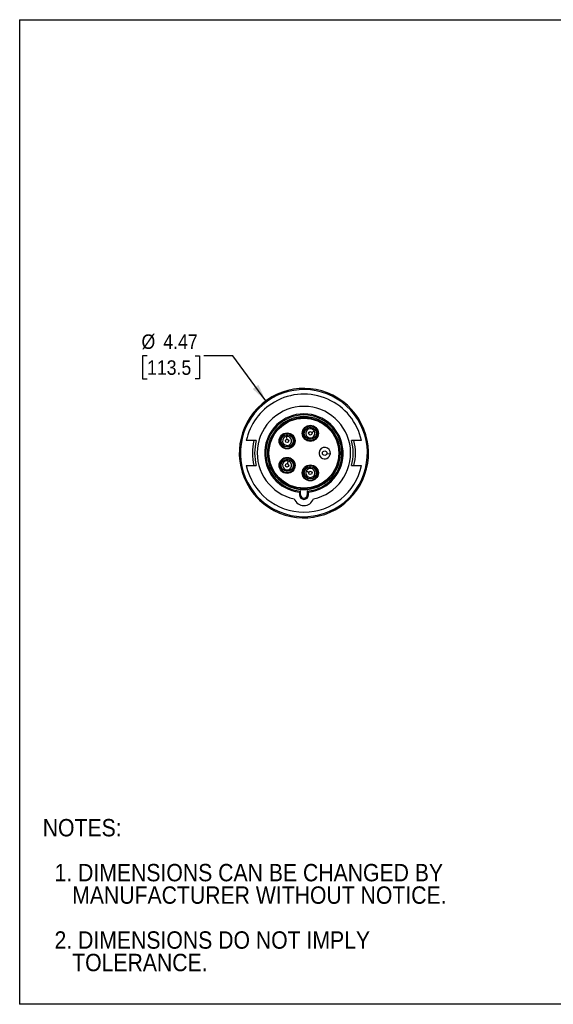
# Model space of a CAD drawing. Header units: inches. Extents: x 0 to 44.4, y 0 to 34.
# Tile 1 of 13: x 0 to 18.4, y 0 to 34. Entities that reach past the tile are written whole.
import ezdxf

# ---------------------------------------------------------------- set-up
doc = ezdxf.new("R2010")
doc.units = ezdxf.units.IN
doc.header["$LTSCALE"] = 4
doc.header["$MEASUREMENT"] = 0
doc.linetypes.add('SLD-Solid', pattern=[0])
doc.layers.add('DIMENSIONS', color=140, linetype='SLD-Solid', lineweight=25)
doc.layers.add('TEXT', color=140, linetype='SLD-Solid', lineweight=25)
doc.layers.add('SLD-DEFPOINTS', color=7, linetype='Continuous')
doc.styles.add('SLDTEXTSTYLE0', font='GOTHIC.TTF', dxfattribs={"width": 0.913})
doc.dimstyles.new('SLDDIMSTYLE0', dxfattribs={"dimtxt": 0.5, "dimasz": 0.6, "dimexe": 0, "dimexo": 0.0625, "dimgap": 0.125, "dimtad": 0, "dimtih": 1, "dimtoh": 1, "dimrnd": 1e-09, "dimzin": 12, "dimdsep": 46, "dimtxsty": 'SLDTEXTSTYLE0', "dimsah": 1, "dimcen": 0, "dimadec": 0, "dimazin": 3, "dimtfac": 1, "dimtofl": 0, "dimtmove": 0, "dimatfit": 3, "dimfxl": 0, "dimfrac": 2, "dimtolj": 1, "dimtzin": 12, "dimarcsym": 0})

# ---------------------------------------------------------------- blocks, each defined once
blk = doc.blocks.new('Block2')
at = {"color": 7, "linetype": 'SLD-Solid', "lineweight": 18}
for p, q in [((44, 34), (0, 34)), ((0, 0), (0, 34)), ((44, 0), (44, 34)), ((44, 0), (0, 0))]:
    blk.add_line(p, q, dxfattribs=at)
blk = doc.blocks.new('SW_NOTE_0_3')
at = {"layer": 'TEXT', "color": 0, "char_height": 0.6, "attachment_point": 1, "style": 'SLDTEXTSTYLE0'}
for s, insert in [('NOTES:', (0, 0.766)), ('  1. DIMENSIONS CAN BE CHANGED BY     ', (0, -0.785)), ('     MANUFACTURER WITHOUT NOTICE.', (0, -1.561)), ('  2. DIMENSIONS DO NOT IMPLY ', (0, -3.113)), ('     TOLERANCE.', (0, -3.889))]:
    blk.add_mtext(s, dxfattribs=dict(at, insert=insert))
blk = doc.blocks.new('_D')
at = {"layer": 'DIMENSIONS'}
for p, q in [((4.404, 22.393), (4.252, 22.393)), ((4.252, 22.393), (4.252, 21.599)), ((6.067, 22.393), (6.219, 22.393)), ((6.219, 22.393), (6.219, 21.599)), ((7.371, 22.393), (6.371, 22.393)), ((8.508, 20.837), (7.371, 22.393)), ((4.252, 21.599), (4.404, 21.599)), ((6.219, 21.599), (6.067, 21.599))]:
    blk.add_line(p, q, dxfattribs=at)
blk.add_solid([(8.508, 20.837), (8.251, 21.392), (8.057, 21.251)], dxfattribs=at)
at = {"layer": 'DIMENSIONS', "char_height": 0.5, "attachment_point": 1, "style": 'SLDTEXTSTYLE0'}
for s, insert in [('%%c', (4.212, 23.133)), ('4.47', (4.966, 23.133)), ('113.5', (4.404, 22.237))]:
    blk.add_mtext(s, dxfattribs=dict(at, insert=insert))

msp = doc.modelspace()

# ---------------------------------------------------------------- linework, layer by layer
at = {"color": 7, "linetype": 'SLD-Solid'}
for p, q in [((0, 34), (0, 0)), ((0, 34), (44, 34)), ((44, 0), (0, 0))]:
    msp.add_line(p, q, dxfattribs=at)
for p, q in [((9.245, 19.721), (9.245, 19.732)), ((10.048, 19.982), (10.048, 19.993)), ((10.048, 19.927), (10.048, 19.966)), ((10.187, 19.791), (10.1, 19.744)), ((7.847, 19.466), (7.835, 19.466)), ((8.098, 19.464), (7.835, 19.464)), ((9.218, 19.611), (9.235, 19.514)), ((9.245, 19.666), (9.245, 19.705)), ((10.048, 19.468), (10.048, 19.452)), ((11.818, 19.464), (11.555, 19.464)), ((9.245, 19.207), (9.245, 19.191)), ((9.245, 18.876), (9.245, 18.888)), ((9.245, 18.821), (9.245, 18.86)), ((9.272, 18.766), (9.255, 18.669)), ((10.623, 19.024), (10.74, 19.009)), ((7.835, 18.602), (8.098, 18.602)), ((7.852, 18.581), (7.84, 18.581)), ((9.245, 18.362), (9.245, 18.346)), ((9.909, 18.424), (9.996, 18.378)), ((10.048, 18.615), (10.048, 18.627)), ((10.048, 18.56), (10.048, 18.599)), ((11.555, 18.602), (11.818, 18.602)), ((10.048, 18.101), (10.048, 18.085)), ((9.669, 17.686), (9.669, 17.594)), ((9.708, 17.594), (9.708, 17.722)), ((9.826, 17.774), (9.826, 17.813)), ((9.944, 17.722), (9.944, 17.594)), ((9.984, 17.594), (9.984, 17.686)), ((9.708, 17.594), (9.669, 17.594)), ((9.984, 17.594), (9.944, 17.594)), ((8.809, 17.088), (8.791, 17.053))]:
    msp.add_line(p, q)
for centre, radius in [((9.826, 19.033), 1.207), ((9.245, 19.456), 0.277), ((10.048, 19.717), 0.277), ((10.048, 19.717), 0.21), ((10.048, 19.717), 0.0591), ((9.245, 19.456), 0.21), ((9.245, 19.456), 0.0591), ((10.545, 19.033), 0.0787), ((9.245, 18.611), 0.277), ((9.245, 18.611), 0.21), ((9.245, 18.611), 0.0591), ((10.048, 18.35), 0.277), ((10.048, 18.35), 0.21), ((10.048, 18.35), 0.0591)]:
    msp.add_circle(centre, radius)
for centre, radius, start, end in [((9.826, 19.033), 2.234, 242.3938, 213.0847), ((9.826, 19.033), 2.195, 242.3938, 213.0847), ((9.826, 19.033), 2.037, 120, 167.7842), ((9.826, 19.033), 2.037, 12.2158, 120), ((9.826, 19.033), 1.614, 281.8813, 258.1187), ((9.826, 19.033), 1.356, 276.6677, 263.3323), ((9.826, 19.033), 1.317, 275.1455, 264.8545), ((9.826, 19.033), 1.26, 270, 180), ((9.826, 19.033), 1.22, 0, 180), ((9.245, 19.456), 0.265, 90, 270), ((9.245, 19.456), 0.265, 270, 90), ((10.048, 19.717), 0.265, 90, 270), ((10.048, 19.717), 0.249, 90, 270), ((10.048, 19.717), 0.157, 28, 208), ((10.048, 19.717), 0.157, 208, 28), ((10.048, 19.717), 0.265, 270, 90), ((10.048, 19.717), 0.249, 270, 90), ((9.826, 19.033), 1.781, 165.996, 194.004), ((9.826, 19.033), 1.703, 165.3343, 194.6657), ((9.245, 19.456), 0.249, 90, 270), ((9.245, 19.456), 0.157, 100, 280), ((9.245, 19.456), 0.157, 280, 100), ((9.245, 19.456), 0.249, 270, 90), ((9.826, 19.033), 1.703, 345.3343, 14.6657), ((9.826, 19.033), 1.781, 345.996, 14.004), ((10.545, 19.033), 0.197, 173, 353), ((10.545, 19.033), 0.197, 353, 173), ((9.826, 19.033), 1.26, 180, 270), ((9.826, 19.033), 1.22, 180, 270), ((9.245, 18.611), 0.265, 90, 270), ((9.245, 18.611), 0.249, 90, 270), ((9.245, 18.611), 0.157, 80, 260), ((9.245, 18.611), 0.157, 260, 80), ((9.245, 18.611), 0.265, 270, 90), ((9.245, 18.611), 0.249, 270, 90), ((9.826, 19.033), 1.22, 270, 0), ((9.826, 19.033), 2.037, 192.2158, 347.7842), ((9.826, 19.033), 2.026, 192.2881, 192.904), ((10.048, 18.35), 0.265, 90, 270), ((10.048, 18.35), 0.249, 90, 270), ((10.048, 18.35), 0.157, 152, 332), ((10.048, 18.35), 0.157, 332, 152), ((10.048, 18.35), 0.265, 270, 90), ((10.048, 18.35), 0.249, 270, 90), ((9.826, 19.033), 2.234, 213.0847, 240), ((9.826, 19.033), 2.195, 213.0847, 242.3938), ((9.826, 17.577), 0.354, 200.2946, 339.7054), ((9.826, 17.594), 0.157, 180, 0), ((9.826, 17.594), 0.118, 180, 0), ((9.826, 19.033), 2.234, 240, 242.3938)]:
    msp.add_arc(centre, radius, start, end)
for points in [[(8.179, 19.464), (8.152, 19.464), (8.125, 19.464), (8.098, 19.464)], [(11.555, 19.464), (11.527, 19.464), (11.5, 19.464), (11.474, 19.464)], [(8.098, 18.602), (8.125, 18.602), (8.152, 18.602), (8.179, 18.602)], [(11.474, 18.602), (11.5, 18.602), (11.527, 18.602), (11.555, 18.602)]]:
    msp.add_open_spline(points, degree=3)
for points, knots in [([(9.708, 17.722), (9.707, 17.72), (9.704, 17.718), (9.701, 17.715), (9.697, 17.712), (9.693, 17.708), (9.688, 17.704), (9.683, 17.699), (9.679, 17.696), (9.675, 17.692), (9.672, 17.689), (9.67, 17.687), (9.669, 17.686), (9.669, 17.686), (9.669, 17.686)], [0, 0, 0, 0, 0.076929, 0.144521, 0.202775, 0.251697, 0.385774, 0.502573, 0.5475, 0.666274, 0.774311, 0.851885, 0.926786, 1, 1, 1, 1]), ([(9.984, 17.686), (9.984, 17.686), (9.984, 17.686), (9.983, 17.687), (9.983, 17.687), (9.982, 17.688), (9.98, 17.69), (9.977, 17.692), (9.972, 17.696), (9.966, 17.702), (9.96, 17.708), (9.952, 17.714), (9.947, 17.719), (9.944, 17.722)], [0, 0, 0, 0, 0.043821, 0.088105, 0.133074, 0.178942, 0.225909, 0.333931, 0.452733, 0.576087, 0.717871, 0.837527, 1, 1, 1, 1])]:
    msp.add_open_spline(points, degree=3, knots=knots)

# ---------------------------------------------------------------- block references
at = {"layer": 'SLD-DEFPOINTS'}
msp.add_blockref('Block2', (0, 0), dxfattribs=at)
at = {"layer": 'TEXT'}
msp.add_blockref('SW_NOTE_0_3', (0.798, 5.633), dxfattribs=at)

# ---------------------------------------------------------------- dimensions: what is measured, and where the dimension line sits
at = {"layer": 'DIMENSIONS'}
dim = msp.add_diameter_dim_2p(p1=(11.145, 17.229), p2=(8.508, 20.837), dimstyle='SLDDIMSTYLE0', dxfattribs=at)
dim.commit()
dim.dimension.update_dxf_attribs({"geometry": '_D', "text_midpoint": (5.235, 22.393), "dimtype": 163})

doc.saveas('drawing.dxf')
